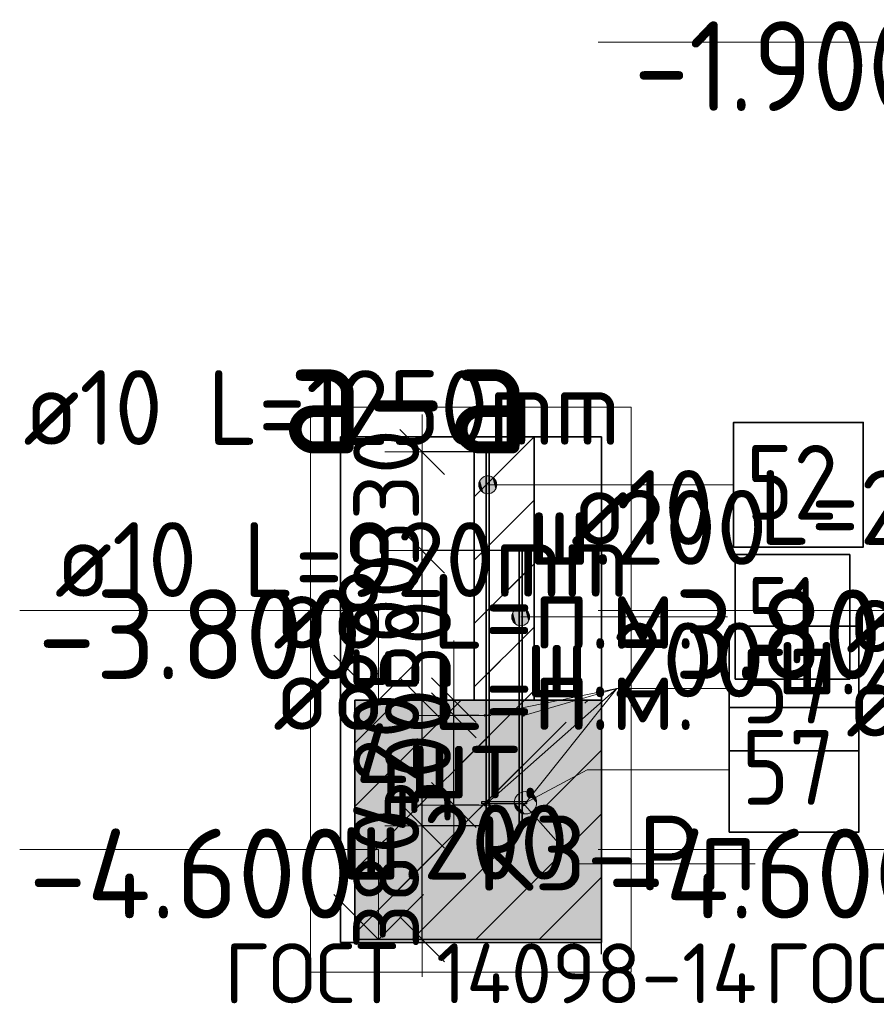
# Model space of a CAD drawing. Header units: millimetres. Extents: x 123094 to 184385, y 26948 to 48500.
# Tile 102 of 108: x 173014 to 175877, y 40041 to 43334. Entities that reach past the tile are written whole.
import ezdxf

# ---------------------------------------------------------------- set-up
doc = ezdxf.new("R2010")
doc.units = ezdxf.units.MM
doc.header["$PDMODE"] = 65
doc.linetypes.add('______11', pattern=[500, 400, -50, 0, -50])
doc.linetypes.add('______5', pattern=[1100, 800, -100, 100, -100])
for name, color, linetype, lineweight in [('Standard', 7, 'Continuous', 25), ('Арм.стержн. Выпуски', 180, 'Continuous', 35), ('Арматурный каркас 01', 4, 'Continuous', 35), ('Высотная отметки_ общее', 7, 'Continuous', 13), ('Размерная линия_ общее', 7, 'Continuous', 13), ('Стена_ общее', 7, 'Continuous', 35), ('Фундамент_ общее', 7, 'Continuous', 35)]:
    doc.layers.add(name, color=color, linetype=linetype, lineweight=lineweight)
doc.styles.add('ISOCPEUR', font='ISOCPEUR')
doc.dimstyles.new('DIMSTYLE_5', dxfattribs={"dimtxt": 220, "dimasz": 250, "dimexe": 0, "dimexo": 0, "dimgap": 110, "dimtad": 2, "dimdec": 0, "dimrnd": 5, "dimzin": 12, "dimdsep": 46, "dimtxsty": 'ISOCPEUR', "dimblk1": 'ALL_ML_STRICH', "dimblk2": 'ALL_ML_STRICH', "dimsah": 1, "dimcen": 0, "dimclrd": 7, "dimclre": 256, "dimclrt": 7, "dimadec": 0, "dimazin": 0, "dimtfac": 1, "dimtdec": 0, "dimtix": 1, "dimtmove": 2, "dimatfit": 3, "dimfxl": 0, "dimtvp": 1.2, "dimtzin": 0, "dimlwd": 0, "dimlwe": -3, "dimarcsym": 0})
pattern_1 = [(45, (0, 0), (-212.13203, 212.13203), [400, -50, 0, -50]), (45, (-106.07, 106.07), (-212.13203, 212.13203), [800, -100, 100, -100])]

# ---------------------------------------------------------------- blocks, each defined once
blk = doc.blocks.new('ALL_ML_STRICH')
at = {"color": 0, "linetype": 'ByBlock', "lineweight": -2}
for p, q in [((0, -0.5), (0, 0.5)), ((-0.3, -0.3), (0.3, 0.3)), ((-1, 0), (0.5, 0))]:
    blk.add_line(p, q, dxfattribs=at)
blk = doc.blocks.new('*D216')
at = {"layer": 'DEFPOINTS', "color": 7, "linetype": 'Continuous', "lineweight": 13, "transparency": 33554687}
for p in [(174573.5, 40638.5), (174359.1, 40258.5), (174369.1, 40258.5)]:
    blk.add_point(p, dxfattribs=at)
at = {"layer": 'Размерная линия_ общее', "color": 253, "linetype": 'Continuous', "lineweight": -2, "true_color": 0xa0a0a0, "transparency": 33554687}
for p, q in [((174553.5, 40638.5), (174359.1, 40638.5)), ((174359.1, 40258.5), (174359.1, 40258.5))]:
    blk.add_line(p, q, dxfattribs=at)
at = {"layer": 'Размерная линия_ общее', "color": 7, "linetype": 'Continuous', "lineweight": -2, "transparency": 33554687}
blk.add_line((174359.1, 40258.5), (174359.1, 40638.5), dxfattribs=at)
at = {"layer": 'Размерная линия_ общее', "color": 7, "linetype": 'Continuous', "lineweight": 13, "transparency": 33554687, "xscale": 250, "yscale": 250, "zscale": 250}
for p, rotation in [((174359.1, 40638.5), 90), ((174359.1, 40258.5), 270)]:
    blk.add_blockref('ALL_ML_STRICH', p, dxfattribs=dict(at, rotation=rotation))
at = {"layer": 'Размерная линия_ общее', "color": 7, "linetype": 'Continuous', "lineweight": 13, "transparency": 33554687, "insert": (174239.1, 40459.5), "char_height": 220, "width": 660, "attachment_point": 5, "rotation": 90, "style": 'ISOCPEUR'}
blk.add_mtext('\\A1;{380}', dxfattribs=at)
blk = doc.blocks.new('*D217')
at = {"layer": 'DEFPOINTS', "color": 7, "linetype": 'Continuous', "lineweight": 13, "transparency": 33554687}
for p in [(174388.8, 41058.5), (174359.1, 40638.5), (174573.5, 40638.5)]:
    blk.add_point(p, dxfattribs=at)
at = {"layer": 'Размерная линия_ общее', "color": 253, "linetype": 'Continuous', "lineweight": -2, "true_color": 0xa0a0a0, "transparency": 33554687}
for p, q in [((174368.8, 41058.5), (174359.1, 41058.5)), ((174553.5, 40638.5), (174359.1, 40638.5))]:
    blk.add_line(p, q, dxfattribs=at)
at = {"layer": 'Размерная линия_ общее', "color": 7, "linetype": 'Continuous', "lineweight": -2, "transparency": 33554687}
blk.add_line((174359.1, 40638.5), (174359.1, 41058.5), dxfattribs=at)
at = {"layer": 'Размерная линия_ общее', "color": 7, "linetype": 'Continuous', "lineweight": 13, "transparency": 33554687, "xscale": 250, "yscale": 250, "zscale": 250}
for p, rotation in [((174359.1, 41058.5), 90), ((174359.1, 40638.5), 270)]:
    blk.add_blockref('ALL_ML_STRICH', p, dxfattribs=dict(at, rotation=rotation))
at = {"layer": 'Размерная линия_ общее', "color": 7, "linetype": 'Continuous', "lineweight": 13, "transparency": 33554687, "insert": (174239.1, 40848.5), "char_height": 220, "width": 660, "attachment_point": 5, "rotation": 90, "style": 'ISOCPEUR'}
blk.add_mtext('\\A1;{420}', dxfattribs=at)
blk = doc.blocks.new('*D218')
at = {"layer": 'DEFPOINTS', "color": 7, "linetype": 'Continuous', "lineweight": 13, "transparency": 33554687}
for p in [(174683.5, 41558.5), (174359.1, 41058.5), (174388.8, 41058.5)]:
    blk.add_point(p, dxfattribs=at)
at = {"layer": 'Размерная линия_ общее', "color": 253, "linetype": 'Continuous', "lineweight": -2, "true_color": 0xa0a0a0, "transparency": 33554687}
for p, q in [((174663.5, 41558.5), (174359.1, 41558.5)), ((174368.8, 41058.5), (174359.1, 41058.5))]:
    blk.add_line(p, q, dxfattribs=at)
at = {"layer": 'Размерная линия_ общее', "color": 7, "linetype": 'Continuous', "lineweight": -2, "transparency": 33554687}
blk.add_line((174359.1, 41058.5), (174359.1, 41558.5), dxfattribs=at)
at = {"layer": 'Размерная линия_ общее', "color": 7, "linetype": 'Continuous', "lineweight": 13, "transparency": 33554687, "xscale": 250, "yscale": 250, "zscale": 250}
for p, rotation in [((174359.1, 41558.5), 90), ((174359.1, 41058.5), 270)]:
    blk.add_blockref('ALL_ML_STRICH', p, dxfattribs=dict(at, rotation=rotation))
at = {"layer": 'Размерная линия_ общее', "color": 7, "linetype": 'Continuous', "lineweight": 13, "transparency": 33554687, "insert": (174239.1, 41319.5), "char_height": 220, "width": 660, "attachment_point": 5, "rotation": 90, "style": 'ISOCPEUR'}
blk.add_mtext('\\A1;{500}', dxfattribs=at)
blk = doc.blocks.new('*D219')
at = {"layer": 'DEFPOINTS', "color": 7, "linetype": 'Continuous', "lineweight": 13, "transparency": 33554687}
for p in [(174573.5, 41888.5), (174359.1, 41558.5), (174683.5, 41558.5)]:
    blk.add_point(p, dxfattribs=at)
at = {"layer": 'Размерная линия_ общее', "color": 253, "linetype": 'Continuous', "lineweight": -2, "true_color": 0xa0a0a0, "transparency": 33554687}
for p, q in [((174553.5, 41888.5), (174359.1, 41888.5)), ((174663.5, 41558.5), (174359.1, 41558.5))]:
    blk.add_line(p, q, dxfattribs=at)
at = {"layer": 'Размерная линия_ общее', "color": 7, "linetype": 'Continuous', "lineweight": -2, "transparency": 33554687}
blk.add_line((174359.1, 41558.5), (174359.1, 41888.5), dxfattribs=at)
at = {"layer": 'Размерная линия_ общее', "color": 7, "linetype": 'Continuous', "lineweight": 13, "transparency": 33554687, "xscale": 250, "yscale": 250, "zscale": 250}
for p, rotation in [((174359.1, 41888.5), 90), ((174359.1, 41558.5), 270)]:
    blk.add_blockref('ALL_ML_STRICH', p, dxfattribs=dict(at, rotation=rotation))
at = {"layer": 'Размерная линия_ общее', "color": 7, "linetype": 'Continuous', "lineweight": 13, "transparency": 33554687, "insert": (174239.1, 41734.5), "char_height": 220, "width": 660, "attachment_point": 5, "rotation": 90, "style": 'ISOCPEUR'}
blk.add_mtext('\\A1;{330}', dxfattribs=at)
blk = doc.blocks.new('COMPLEX_ELEVATIONDIM_0')
at = {"layer": 'Высотная отметки_ общее', "color": 7, "linetype": 'Continuous', "lineweight": 13, "transparency": 33554687}
for p, q in [((174213.5, 41358.5), (173013.5, 41358.5)), ((174213.5, 41058.5), (174213.5, 41358.5)), ((174213.5, 41058.5), (174063.5, 41208.5)), ((174213.5, 41058.5), (174363.5, 41208.5)), ((174213.5, 41058.5), (174213.5, 41058.5)), ((174213.5, 41058.5), (174213.5, 41058.5)), ((174213.5, 41058.5), (174279.6, 41058.5)), ((174213.5, 41058.5), (174213.5, 41058.5)), ((174213.5, 41058.5), (174213.5, 41058.5)), ((174213.5, 40558.5), (173013.5, 40558.5)), ((174213.5, 40258.5), (174213.5, 40558.5)), ((174213.5, 40258.5), (174063.5, 40408.5)), ((174213.5, 40258.5), (174363.5, 40408.5)), ((174213.5, 40258.5), (174213.5, 40258.5)), ((174213.5, 40258.5), (174213.5, 40258.5)), ((174213.5, 40258.5), (174279.6, 40258.5)), ((174213.5, 40258.5), (174213.5, 40258.5)), ((174213.5, 40258.5), (174213.5, 40258.5))]:
    blk.add_line(p, q, dxfattribs=at)
at = {"layer": 'Высотная отметки_ общее', "color": 7, "linetype": 'Continuous', "lineweight": 13, "transparency": 33554687, "char_height": 300, "attachment_point": 7, "style": 'ISOCPEUR'}
for s, insert, width in [('\\W0.95;-3.800', (173073.5, 41128.5), 1281.436), ('\\W0.95;-4.600', (173043.5, 40328.5), 1311.684)]:
    blk.add_mtext(s, dxfattribs=dict(at, insert=insert, width=width))
blk = doc.blocks.new('*D221')
at = {"layer": 'DEFPOINTS', "color": 7, "linetype": 'Continuous', "lineweight": 13, "transparency": 33554687}
for p in [(174568.5, 41007.5), (174464.8, 40707.5), (174568.5, 40707.5)]:
    blk.add_point(p, dxfattribs=at)
at = {"layer": 'Размерная линия_ общее', "color": 253, "linetype": 'Continuous', "lineweight": -2, "true_color": 0xa0a0a0, "transparency": 33554687}
for p, q in [((174548.5, 41007.5), (174464.8, 41007.5)), ((174548.5, 40707.5), (174464.8, 40707.5))]:
    blk.add_line(p, q, dxfattribs=at)
at = {"layer": 'Размерная линия_ общее', "color": 7, "linetype": 'Continuous', "lineweight": -2, "transparency": 33554687}
blk.add_line((174464.8, 40707.5), (174464.8, 41007.5), dxfattribs=at)
at = {"layer": 'Размерная линия_ общее', "color": 7, "linetype": 'Continuous', "lineweight": 13, "transparency": 33554687, "xscale": 250, "yscale": 250, "zscale": 250}
for p, rotation in [((174464.8, 41007.5), 90), ((174464.8, 40707.5), 270)]:
    blk.add_blockref('ALL_ML_STRICH', p, dxfattribs=dict(at, rotation=rotation))
at = {"layer": 'Размерная линия_ общее', "color": 7, "linetype": 'Continuous', "lineweight": 13, "transparency": 33554687, "insert": (174344.8, 40868.5), "char_height": 220, "width": 660, "attachment_point": 5, "rotation": 90, "style": 'ISOCPEUR'}
blk.add_mtext('\\A1;{300}', dxfattribs=at)
blk = doc.blocks.new('*D222')
at = {"layer": 'DEFPOINTS', "color": 7, "linetype": 'Continuous', "lineweight": 13, "transparency": 33554687}
for p in [(174458.6, 41058.5), (174464.8, 41007.5), (174568.5, 41007.5)]:
    blk.add_point(p, dxfattribs=at)
at = {"layer": 'Размерная линия_ общее', "color": 253, "linetype": 'Continuous', "lineweight": -2, "true_color": 0xa0a0a0, "transparency": 33554687}
for p, q in [((174464.8, 41058.5), (174464.8, 41058.5)), ((174548.5, 41007.5), (174464.8, 41007.5))]:
    blk.add_line(p, q, dxfattribs=at)
at = {"layer": 'Размерная линия_ общее', "color": 7, "linetype": 'Continuous', "lineweight": -2, "transparency": 33554687}
blk.add_line((174464.8, 41007.5), (174464.8, 41058.5), dxfattribs=at)
at = {"layer": 'Размерная линия_ общее', "color": 7, "linetype": 'Continuous', "lineweight": 13, "transparency": 33554687, "xscale": 250, "yscale": 250, "zscale": 250}
for p, rotation in [((174464.8, 41007.5), 270), ((174464.8, 41058.5), 90)]:
    blk.add_blockref('ALL_ML_STRICH', p, dxfattribs=dict(at, rotation=rotation))
at = {"layer": 'Размерная линия_ общее', "color": 7, "linetype": 'Continuous', "lineweight": 13, "transparency": 33554687, "insert": (174344.8, 41238.1), "char_height": 220, "width": 440, "attachment_point": 5, "rotation": 90, "style": 'ISOCPEUR'}
blk.add_mtext('\\A1;{50}', dxfattribs=at)
blk = doc.blocks.new('COMPLEX_ELEVATIONDIM_4')
at = {"layer": 'Высотная отметки_ общее', "color": 7, "linetype": 'Continuous', "lineweight": 13, "transparency": 33554687}
for p, q in [((176147.1, 43258.5), (174947.1, 43258.5)), ((176147.1, 42958.5), (176147.1, 43258.5)), ((176147.1, 42958.5), (175997.1, 43108.5)), ((176147.1, 42958.5), (176297.1, 43108.5)), ((176147.1, 42958.5), (176147.1, 42958.5)), ((176147.1, 42958.5), (176147.1, 42958.5)), ((176147.1, 42958.5), (176213.3, 42958.5)), ((176147.1, 42958.5), (176147.1, 42958.5)), ((176147.1, 42958.5), (176147.1, 42958.5)), ((176147.1, 41358.5), (174947.1, 41358.5)), ((176147.1, 41058.5), (176147.1, 41358.5)), ((176147.1, 41058.5), (175997.1, 41208.5)), ((176147.1, 41058.5), (176297.1, 41208.5)), ((176147.1, 41058.5), (176147.1, 41058.5)), ((176147.1, 41058.5), (176147.1, 41058.5)), ((176147.1, 41058.5), (176213.3, 41058.5)), ((176147.1, 41058.5), (176147.1, 41058.5)), ((176147.1, 41058.5), (176147.1, 41058.5)), ((176147.1, 40558.5), (174947.1, 40558.5)), ((176147.1, 40258.5), (176147.1, 40558.5)), ((176147.1, 40258.5), (175997.1, 40408.5)), ((176147.1, 40258.5), (176297.1, 40408.5)), ((176147.1, 40258.5), (176147.1, 40258.5)), ((176147.1, 40258.5), (176147.1, 40258.5)), ((176147.1, 40258.5), (176213.3, 40258.5)), ((176147.1, 40258.5), (176147.1, 40258.5)), ((176147.1, 40258.5), (176147.1, 40258.5))]:
    blk.add_line(p, q, dxfattribs=at)
at = {"layer": 'Высотная отметки_ общее', "color": 7, "linetype": 'Continuous', "lineweight": 13, "transparency": 33554687, "char_height": 300, "attachment_point": 7, "style": 'ISOCPEUR'}
for s, insert, width in [('\\W0.90;-1.900', (175067.1, 43028.5), 1214.123), ('\\W0.95;-3.800', (175007.1, 41128.5), 1281.435), ('\\W0.95;-4.600', (174977.1, 40328.5), 1311.684)]:
    blk.add_mtext(s, dxfattribs=dict(at, insert=insert, width=width))

msp = doc.modelspace()

# ---------------------------------------------------------------- hatches: boundary and pattern name
at = {"layer": 'Standard', "linetype": 'Continuous', "lineweight": 35, "transparency": 33554687}
h = msp.add_hatch(dxfattribs=at)
h.set_pattern_fill('__________539', scale=100, style=0, pattern_type=2)
h.set_pattern_definition(pattern_1)
h.paths.add_polyline_path([(174533.5, 41058.5), (174733.5, 41058.5), (174733.5, 41938.5), (174533.5, 41938.5)], flags=0)
at = {"layer": 'Standard', "linetype": 'Continuous', "lineweight": 13, "transparency": 33554687}
h = msp.add_hatch(dxfattribs=at)
h.set_pattern_fill('__________539', scale=100, style=0, pattern_type=2)
h.set_pattern_definition(pattern_1)
h.paths.add_polyline_path([(174133.5, 41058.5), (174133.5, 40258.5), (174958.2, 40258.5), (174958.2, 41058.5)], flags=0)
msp.add_hatch(color=9, dxfattribs=at).paths.add_polyline_path([(174133.5, 41058.5), (174133.5, 40258.5), (174958.2, 40258.5), (174958.2, 41058.5)])
at = {"layer": 'Арм.стержн. Выпуски', "linetype": 'Continuous', "lineweight": 13, "transparency": 33554687}
for points in [[(174552.7, 41763.6), (174552.7, 41793.6), (174548.5, 41778.6)], [(174563.5, 41752.8), (174563.5, 41804.4), (174552.7, 41793.6)], [(174563.5, 41752.8), (174552.7, 41793.6), (174552.7, 41763.6)], [(174578.5, 41748.6), (174578.5, 41808.6), (174563.5, 41804.4)], [(174578.5, 41748.6), (174563.5, 41804.4), (174563.5, 41752.8)], [(174593.5, 41752.8), (174593.5, 41804.4), (174578.5, 41808.6)], [(174593.5, 41752.8), (174578.5, 41808.6), (174578.5, 41748.6)], [(174604.3, 41763.6), (174604.3, 41793.6), (174593.5, 41804.4)], [(174604.3, 41763.6), (174593.5, 41804.4), (174593.5, 41752.8)], [(174604.3, 41793.6), (174604.3, 41763.6), (174608.5, 41778.6)], [(174673.5, 41311.1), (174673.5, 41362.7), (174662.7, 41351.9)], [(174688.5, 41306.9), (174688.5, 41366.9), (174673.5, 41362.7)], [(174688.5, 41306.9), (174673.5, 41362.7), (174673.5, 41311.1)], [(174703.4, 41311.1), (174703.4, 41362.7), (174688.5, 41366.9)], [(174703.4, 41311.1), (174688.5, 41366.9), (174688.5, 41306.9)], [(174714.2, 41321.9), (174714.2, 41351.9), (174703.4, 41362.7)], [(174714.2, 41321.9), (174703.4, 41362.7), (174703.4, 41311.1)], [(174662.7, 41321.9), (174662.7, 41351.9), (174658.5, 41336.9)], [(174673.5, 41311.1), (174662.7, 41351.9), (174662.7, 41321.9)], [(174714.2, 41351.9), (174714.2, 41321.9), (174718.4, 41336.9)]]:
    msp.add_hatch(color=7, dxfattribs=at).paths.add_polyline_path(points)
at = {"layer": 'Арматурный каркас 01', "linetype": 'Continuous', "lineweight": 50, "transparency": 33554687}
for points in [[(174572.5, 41007.5), (174572.1, 41009), (174571.3, 41010.3), (174570, 41011.2), (174568.5, 41011.5), (174566.9, 41011.2), (174565.6, 41010.3), (174564.8, 41009), (174564.5, 41007.5), (174564.8, 41006), (174565.6, 41004.7), (174566.9, 41003.8), (174568.5, 41003.5), (174570, 41003.8), (174571.3, 41004.7), (174572.1, 41006)], [(174702.5, 41007.5), (174702.1, 41009), (174701.3, 41010.3), (174700, 41011.2), (174698.5, 41011.5), (174696.9, 41011.2), (174695.6, 41010.3), (174694.8, 41009), (174694.5, 41007.5), (174694.8, 41006), (174695.6, 41004.7), (174696.9, 41003.8), (174698.5, 41003.5), (174700, 41003.8), (174701.3, 41004.7), (174702.1, 41006)], [(174572.5, 40707.5), (174572.1, 40709), (174571.3, 40710.3), (174570, 40711.2), (174568.5, 40711.5), (174566.9, 40711.2), (174565.6, 40710.3), (174564.8, 40709), (174564.5, 40707.5), (174564.8, 40706), (174565.6, 40704.7), (174566.9, 40703.8), (174568.5, 40703.5), (174570, 40703.8), (174571.3, 40704.7), (174572.1, 40706)], [(174702.5, 40707.5), (174702.1, 40709), (174701.3, 40710.3), (174700, 40711.2), (174698.5, 40711.5), (174696.9, 40711.2), (174695.6, 40710.3), (174694.8, 40709), (174694.5, 40707.5), (174694.8, 40706), (174695.6, 40704.7), (174696.9, 40703.8), (174698.5, 40703.5), (174700, 40703.8), (174701.3, 40704.7), (174702.1, 40706)]]:
    msp.add_hatch(color=40, dxfattribs=at).paths.add_polyline_path(points)
at = {"layer": 'Арматурный каркас 01', "linetype": 'Continuous', "lineweight": 13, "transparency": 33554687}
for points in [[(174703.1, 40678.2), (174672.7, 40735.2), (174667.2, 40716.9)], [(174722.1, 40682.4), (174686.8, 40748.6), (174672.7, 40735.2)], [(174722.1, 40682.4), (174672.7, 40735.2), (174703.1, 40678.2)], [(174736.2, 40695.9), (174705.8, 40752.8), (174686.8, 40748.6)], [(174736.2, 40695.9), (174686.8, 40748.6), (174722.1, 40682.4)], [(174741.7, 40714.1), (174724.1, 40747.2), (174705.8, 40752.8)], [(174741.7, 40714.1), (174705.8, 40752.8), (174736.2, 40695.9)], [(174724.1, 40747.2), (174741.7, 40714.1), (174737.5, 40733.1)], [(174703.1, 40678.2), (174667.2, 40716.9), (174684.8, 40683.8)], [(174684.8, 40683.8), (174667.2, 40716.9), (174671.4, 40697.9)]]:
    msp.add_hatch(color=7, dxfattribs=at).paths.add_polyline_path(points)

# ---------------------------------------------------------------- linework, layer by layer
at = {"layer": 'Standard', "color": 52, "linetype": 'Continuous', "lineweight": 13, "transparency": 33554687}
for p, q in [((174086, 41938.5), (174958.2, 41938.5)), ((174086, 41938.5), (174958.2, 41938.5)), ((174086, 40248.5), (174086, 41938.5)), ((174086, 41938.5), (174086, 40248.5)), ((174958.2, 40248.5), (174958.2, 41938.5)), ((174958.2, 41938.5), (174958.2, 40248.5)), ((174086, 40248.5), (174958.2, 40248.5)), ((174086, 40248.5), (174958.2, 40248.5))]:
    msp.add_line(p, q, dxfattribs=at)
at = {"layer": 'Standard', "color": 52, "linetype": 'Continuous', "lineweight": 35, "transparency": 33554687}
for p, q in [((174086, 41938.5), (174958.2, 41938.5)), ((174086, 41938.5), (174958.2, 41938.5)), ((174086, 40248.5), (174086, 41938.5)), ((174086, 41938.5), (174086, 40248.5)), ((174958.2, 40248.5), (174958.2, 41938.5)), ((174958.2, 41938.5), (174958.2, 40248.5)), ((174086, 40248.5), (174958.2, 40248.5)), ((174086, 40248.5), (174958.2, 40248.5))]:
    msp.add_line(p, q, dxfattribs=at)
at = {"layer": 'Standard', "color": 7, "linetype": 'Continuous', "lineweight": 25, "transparency": 33554687}
for p, q in [((174783.5, 41938.5), (174483.5, 41938.5)), ((174783.5, 41938.5), (174483.5, 41938.5)), ((174958.2, 40208.5), (174958.2, 41108.5)), ((174958.2, 40208.5), (174958.2, 41108.5))]:
    msp.add_line(p, q, dxfattribs=at)
at = {"layer": 'Standard', "color": 7, "linetype": 'Continuous', "lineweight": 35, "transparency": 33554687}
for p, q in [((174533.5, 41938.5), (174533.5, 41058.5)), ((174533.5, 41938.5), (174533.5, 41058.5)), ((174733.5, 41058.5), (174733.5, 41938.5)), ((174733.5, 41058.5), (174733.5, 41938.5)), ((174133.5, 41058.5), (174133.5, 40258.5)), ((174533.5, 41058.5), (174133.5, 41058.5)), ((174133.5, 41058.5), (174133.5, 40258.5)), ((174533.5, 41058.5), (174133.5, 41058.5)), ((174958.2, 41058.5), (174733.5, 41058.5)), ((174958.2, 41058.5), (174733.5, 41058.5)), ((174133.5, 40258.5), (174958.2, 40258.5)), ((174133.5, 40258.5), (174958.2, 40258.5))]:
    msp.add_line(p, q, dxfattribs=at)
at = {"layer": 'Standard', "color": 253, "linetype": '______11', "lineweight": 35, "true_color": 0xababab, "transparency": 33554687}
for p, q in [((174533.5, 41738.8), (174733.2, 41938.5)), ((174533.5, 41314.5), (174733.5, 41514.5)), ((174701.7, 41058.5), (174733.5, 41090.3))]:
    msp.add_line(p, q, dxfattribs=at)
at = {"layer": 'Standard', "color": 253, "linetype": '______5', "lineweight": 35, "true_color": 0xababab, "transparency": 33554687}
for p, q in [((174533.5, 41526.7), (174733.5, 41726.7)), ((174533.5, 41102.4), (174733.5, 41302.4))]:
    msp.add_line(p, q, dxfattribs=at)
at = {"layer": 'Standard', "color": 253, "linetype": '______11', "lineweight": 13, "true_color": 0xababab, "transparency": 33554687}
for p, q in [((174133.5, 40914.5), (174277.4, 41058.5)), ((174133.5, 40490.3), (174701.7, 41058.5)), ((174326, 40258.5), (174958.2, 40890.8)), ((174750.2, 40258.5), (174958.2, 40466.5))]:
    msp.add_line(p, q, dxfattribs=at)
at = {"layer": 'Standard', "color": 253, "linetype": '______5', "lineweight": 13, "true_color": 0xababab, "transparency": 33554687}
for p, q in [((174133.5, 40702.4), (174489.6, 41058.5)), ((174133.5, 40278.1), (174913.8, 41058.5)), ((174538.1, 40258.5), (174958.2, 40678.6))]:
    msp.add_line(p, q, dxfattribs=at)
at = {"layer": 'Standard', "color": 7, "linetype": 'Continuous', "lineweight": 13, "transparency": 33554687}
for points in [[(173986, 40148.5), (175058.2, 40148.5), (175058.2, 42038.5), (173986, 42038.5), (173986, 40148.5)], [(174702.5, 40707.5), (174876.5, 40510.7), (175472.2, 40510.7)]]:
    msp.add_lwpolyline(points, dxfattribs=at)
at = {"layer": 'Арм.стержн. Выпуски', "color": 7, "linetype": 'Continuous', "lineweight": 13, "transparency": 33554687}
for p, q in [((174578.5, 41808.6), (174578.5, 41808.6)), ((174548.5, 41778.6), (174548.5, 41778.6)), ((174905.5, 41778.6), (174578.5, 41778.6)), ((174608.5, 41778.6), (174608.5, 41778.6)), ((174905.5, 41778.6), (175400.5, 41778.6)), ((174578.5, 41748.6), (174578.5, 41748.6)), ((174688.5, 41366.9), (174688.5, 41366.9)), ((174658.5, 41336.9), (174658.5, 41336.9)), ((174910.5, 41336.9), (174688.5, 41336.9)), ((174718.4, 41336.9), (174718.4, 41336.9)), ((174910.5, 41336.9), (175380.5, 41336.9)), ((174688.5, 41306.9), (174688.5, 41306.9))]:
    msp.add_line(p, q, dxfattribs=at)
at = {"layer": 'Арм.стержн. Выпуски', "color": 7, "linetype": 'Continuous', "lineweight": 35, "transparency": 33554687}
for points in [[(175400.5, 41570.3), (175833.9, 41570.3), (175833.9, 41986.9), (175400.5, 41986.9), (175400.5, 41570.3)], [(175405.5, 41128.6), (175788.9, 41128.6), (175788.9, 41545.3), (175405.5, 41545.3), (175405.5, 41128.6)]]:
    msp.add_lwpolyline(points, dxfattribs=at)
at = {"layer": 'Арм.стержн. Выпуски', "color": 4, "linetype": 'Continuous', "lineweight": 35, "transparency": 33554687}
for points in [[(174573.5, 40638.5), (174573.5, 41888.5), (174583.5, 41888.5), (174583.5, 40638.5), (174573.5, 40638.5)], [(174683.5, 40638.5), (174683.5, 41558.5), (174693.5, 41558.5), (174693.5, 40638.5), (174683.5, 40638.5)]]:
    msp.add_lwpolyline(points, dxfattribs=at)
at = {"layer": 'Арм.стержн. Выпуски', "color": 7, "linetype": 'Continuous', "lineweight": 13, "transparency": 33554687}
for centre in [(174578.5, 41778.6), (174688.5, 41336.9)]:
    msp.add_circle(centre, 30, dxfattribs=at)
at = {"layer": 'Арматурный каркас 01', "color": 7, "linetype": 'Continuous', "lineweight": 13, "transparency": 33554687}
for p, q in [((175010.5, 41096.9), (174568.5, 41007.5)), ((175010.5, 41096.9), (174568.5, 40707.5)), ((175010.5, 41096.9), (174698.5, 41007.5)), ((175010.5, 41096.9), (174698.5, 40707.5)), ((175010.5, 41096.9), (175385.5, 41096.9)), ((174910.5, 40825.3), (174704.4, 40715.5)), ((174910.5, 40825.3), (175385.5, 40825.3)), ((174686.8, 40748.6), (174686.8, 40748.6)), ((174737.5, 40733.1), (174737.5, 40733.1)), ((174671.4, 40697.9), (174671.4, 40697.9)), ((174722.1, 40682.4), (174722.1, 40682.4))]:
    msp.add_line(p, q, dxfattribs=at)
at = {"layer": 'Арматурный каркас 01', "color": 7, "linetype": 'Continuous', "lineweight": 35, "transparency": 33554687}
for points in [[(175385.5, 40888.6), (175818.9, 40888.6), (175818.9, 41305.3), (175385.5, 41305.3), (175385.5, 40888.6)], [(175385.5, 40616.9), (175818.9, 40616.9), (175818.9, 41033.6), (175385.5, 41033.6), (175385.5, 40616.9)]]:
    msp.add_lwpolyline(points, dxfattribs=at)
at = {"layer": 'Арматурный каркас 01', "color": 40, "linetype": 'Continuous', "lineweight": 25, "transparency": 33554687}
msp.add_lwpolyline([(174708.4, 40711.5), (174558.4, 40711.5), (174558.4, 40719.5), (174708.4, 40719.5), (174708.4, 40711.5)], dxfattribs=at)
at = {"layer": 'Арматурный каркас 01', "color": 7, "linetype": 'Continuous', "lineweight": 13, "transparency": 33554687}
msp.add_circle((174704.4, 40715.5), 37.5, dxfattribs=at)
at = {"layer": 'Стена_ общее', "color": 7, "linetype": 'Continuous', "lineweight": 35, "transparency": 33554687}
msp.add_line((174533.5, 41058.5), (174733.5, 41058.5), dxfattribs=at)
msp.add_line((174533.5, 41058.5), (174733.5, 41058.5), dxfattribs=at)
at = {"layer": 'Фундамент_ общее', "transparency": 33554687}
msp.add_line((174733.5, 41058.5), (174533.5, 41058.5), dxfattribs=at)
at = {"layer": 'Фундамент_ общее', "color": 7, "linetype": 'Continuous', "lineweight": 35, "transparency": 33554687}
msp.add_line((174733.5, 41058.5), (174533.5, 41058.5), dxfattribs=at)

# ---------------------------------------------------------------- block references
at = {"layer": 'Высотная отметки_ общее', "color": 7, "linetype": 'Continuous', "lineweight": 13, "transparency": 33554687}
for name in ['COMPLEX_ELEVATIONDIM_4', 'COMPLEX_ELEVATIONDIM_0']:
    msp.add_blockref(name, (0, 0), dxfattribs=at)

# ---------------------------------------------------------------- texts
at = {"layer": 'Standard', "color": 7, "linetype": 'Continuous', "lineweight": 13, "transparency": 33554687, "style": 'ISOCPEUR'}
for s, insert, char_height, width, attachment_point in [('\\A1;{\\fISOCPEUR|i0|b0;\\H400.000000;\\W1.000000;\\C7;а-а}\\P', (174721.8, 42083.4), 400, 1104, 6), ('\\A1;{\\fISOCPEUR|i0|b0;\\H250.000000;\\W1.000000;\\C7;ш.200}\\P', (175111.9, 41761.2), 250, 942.857, 2), ('\\A1;{\\fISOCPEUR|i0|b0;\\H250.000000;\\W1.000000;\\C7;ш.200}\\P', (175102.4, 41318.2), 250, 942.857, 2)]:
    msp.add_mtext(s, dxfattribs=dict(at, insert=insert, char_height=char_height, width=width, attachment_point=attachment_point))
at = {"layer": 'Standard', "color": 7, "linetype": 'Continuous', "lineweight": 13, "transparency": 33554687, "char_height": 250, "width": 2191.875, "attachment_point": 3, "line_spacing_factor": 1.024096}
for insert in [(175478.3, 40671.6), (177284, 40671.6)]:
    msp.add_mtext('\\A1;{\\fISOCPEUR|i0|b0;\\H250.000000;\\W1.000000;\\C7;К3-Рп}\\P{\\fISOCPEUR|i0|b0;\\H200.000000;\\W1.000000;\\C7;ГОСТ 14098-14}\\P', dxfattribs=dict(at, insert=insert))
at = {"layer": 'Арм.стержн. Выпуски', "color": 7, "linetype": 'Continuous', "lineweight": 25, "transparency": 33554687, "char_height": 250, "attachment_point": 7, "style": 'ISOCPEUR'}
for s, insert, width in [('\\W0.94;ø10 L=1250mm ', (173025.5, 41911.9), 2391.341), ('\\W0.87;52', (175442.2, 41661.9), 459.01), ('\\W0.96;ø10 L=2295mm ', (174855.8, 41577.7), 2443.772), ('\\W0.96;ø10 L=920mm ', (173130.5, 41403.6), 2268.514), ('\\W0.75;51', (175447.2, 41220.3), 393.567), ('\\W0.95;ш.200 ', (175543.3, 41077.7), 1093.33)]:
    msp.add_mtext(s, dxfattribs=dict(at, insert=insert, width=width))
at = {"layer": 'Арматурный каркас 01', "color": 7, "linetype": 'Continuous', "lineweight": 25, "transparency": 33554687, "char_height": 250, "attachment_point": 7, "style": 'ISOCPEUR'}
for s, insert, width in [('\\W0.97;ø8 L=п.м.', (173860.5, 41230.3), 1544.857), ('\\W0.97;ø8 L=п.м.', (175775.8, 41217.7), 1544.857), ('\\W0.87;57', (175427.2, 40980.3), 459.01), ('\\W0.97;ø8 L=п.м.', (173860.5, 40958.6), 1544.857), ('\\W0.97;ø8 L=п.м.', (175775.8, 40936.1), 1544.857), ('\\W0.95;4шт. ', (174135.5, 40730.3), 992.98), ('\\W0.87;57', (175427.2, 40708.6), 459.01), ('\\W0.95;ш.200 ', (174085.5, 40458.6), 1093.33)]:
    msp.add_mtext(s, dxfattribs=dict(at, insert=insert, width=width))

# ---------------------------------------------------------------- dimensions: what is measured, and where the dimension line sits
at = {"layer": 'Размерная линия_ общее', "color": 7, "linetype": 'Continuous', "lineweight": 13, "transparency": 33554687}
for base, p1, p2, picture, middle in [((174359.1, 41888.5), (174663.5, 41558.5), (174553.5, 41888.5), '*D219', (174239.1, 41734.5)), ((174359.1, 41558.5), (174368.8, 41058.5), (174663.5, 41558.5), '*D218', (174239.1, 41319.5)), ((174464.8, 41058.5), (174548.5, 41007.5), (174464.8, 41058.5), '*D222', (174344.8, 41238.1)), ((174464.8, 41007.5), (174548.5, 40707.5), (174548.5, 41007.5), '*D221', (174344.8, 40868.5)), ((174359.1, 41058.5), (174553.5, 40638.5), (174368.8, 41058.5), '*D217', (174239.1, 40848.5)), ((174359.1, 40638.5), (174359.1, 40258.5), (174553.5, 40638.5), '*D216', (174239.1, 40459.5))]:
    dim = msp.add_linear_dim(base=base, p1=p1, p2=p2, angle=90, dimstyle='DIMSTYLE_5', override={"dimpost": '<>', "dimclrd": 7, "dimclre": 253, "dimclrt": 7, "dimlwd": 0, "dimlwe": 65533}, dxfattribs=at)
    dim.commit()
    dim.dimension.update_dxf_attribs({"geometry": picture, "text_midpoint": middle, "dimtype": 160})

doc.saveas('drawing.dxf')
